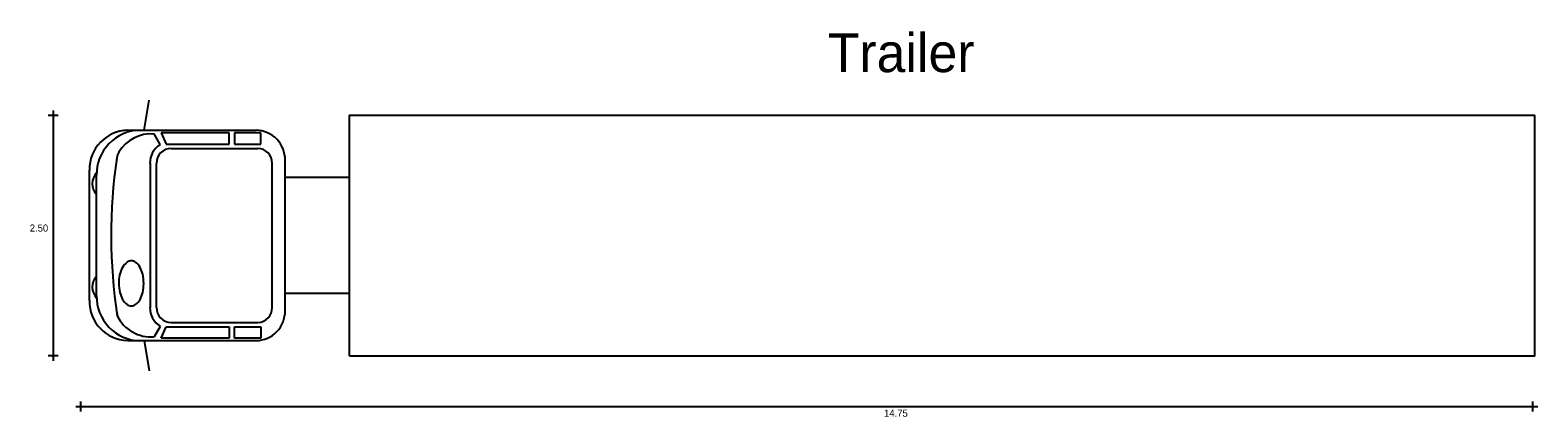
# Model space of a CAD drawing. Extents: x 3.9 to 19.2, y 10 to 13.9.
import ezdxf

# ---------------------------------------------------------------- set-up
doc = ezdxf.new("R2010")
doc.units = 0
doc.header["$MEASUREMENT"] = 0
for name, color, linetype in [('BORDE', 2, 'CONTINUOUS'), ('COTAS', 6, 'CONTINUOUS'), ('DIBUJO', 5, 'CONTINUOUS'), ('TEXTO', 4, 'CONTINUOUS')]:
    doc.layers.add(name, color=color, linetype=linetype)

msp = doc.modelspace()

# ---------------------------------------------------------------- linework, layer by layer
at = {"layer": 'BORDE', "linetype": 'Continuous', "const_width": 0.015}
msp.add_lwpolyline([(19.154, 13.054), (7.132, 13.054), (7.132, 12.422), (6.478, 12.422), (6.478, 12.596, 0.414303), (6.185, 12.901), (4.883, 12.901, 0.413723), (4.493, 12.495), (4.493, 11.172, 0.413723), (4.883, 10.765), (6.185, 10.765, 0.414307), (6.478, 11.07), (6.478, 11.244), (7.132, 11.244), (7.132, 10.612), (19.154, 10.612), (19.154, 13.054), (19.154, 10.612)], format="xyb", dxfattribs=at)
at = {"layer": 'COTAS'}
for p, q in [((4.175, 13.052), (4.075, 13.052)), ((4.125, 13.102), (4.125, 10.561)), ((4.175, 10.611), (4.075, 10.611)), ((4.357, 10.096), (19.183, 10.096)), ((4.407, 10.046), (4.407, 10.146)), ((19.133, 10.046), (19.133, 10.146))]:
    msp.add_line(p, q, dxfattribs=at)
at = {"layer": 'COTAS', "const_width": 0.015}
for points in [[(4.118, 13.052, 1), (4.133, 13.052, 1)], [(4.118, 10.611, 1), (4.133, 10.611, 1)], [(4.4, 10.096, 1), (4.415, 10.096, 1)], [(19.126, 10.096, 1), (19.141, 10.096, 1)]]:
    msp.add_lwpolyline(points, format="xyb", close=True, dxfattribs=at)
at = {"layer": 'DIBUJO', "linetype": 'Continuous'}
for p, q in [((5.048, 12.901), (5.099, 13.208)), ((7.132, 13.054), (19.154, 13.054)), ((7.132, 10.612), (7.132, 13.054)), ((19.154, 10.612), (19.154, 13.054)), ((19.154, 10.612), (19.154, 13.054)), ((4.883, 12.901), (6.185, 12.901)), ((5.211, 12.756), (5.15, 12.863)), ((5.91, 12.876), (5.22, 12.876)), ((5.22, 12.876), (5.273, 12.76)), ((5.91, 12.76), (5.91, 12.876)), ((6.232, 12.876), (5.965, 12.876)), ((5.965, 12.876), (5.965, 12.76)), ((6.232, 12.76), (6.232, 12.876)), ((5.273, 12.76), (5.91, 12.76)), ((5.321, 12.717), (6.201, 12.717)), ((5.965, 12.76), (6.232, 12.76)), ((5.109, 12.568), (5.109, 11.098)), ((5.174, 11.102), (5.174, 12.564)), ((6.347, 11.102), (6.347, 12.564)), ((6.478, 11.07), (6.478, 12.596)), ((4.493, 11.172), (4.493, 12.495)), ((4.566, 11.223), (4.566, 12.444)), ((7.132, 12.422), (6.478, 12.422)), ((7.132, 11.244), (6.478, 11.244)), ((5.211, 10.91), (5.15, 10.803)), ((5.22, 10.79), (5.273, 10.906)), ((5.273, 10.906), (5.91, 10.906)), ((5.321, 10.95), (6.201, 10.95)), ((5.91, 10.906), (5.91, 10.79)), ((5.965, 10.906), (6.232, 10.906)), ((5.965, 10.79), (5.965, 10.906)), ((6.232, 10.906), (6.232, 10.79)), ((4.883, 10.765), (6.185, 10.765)), ((5.048, 10.765), (5.099, 10.458)), ((5.91, 10.79), (5.22, 10.79)), ((6.232, 10.79), (5.965, 10.79)), ((7.132, 10.612), (19.154, 10.612))]:
    msp.add_line(p, q, dxfattribs=at)
for centre, radius, start, end in [((4.892, 12.502), 0.399, 91.1988, 181.1028), ((5.015, 12.453), 0.449, 91.1245, 181.1773), ((5.119, 12.482), 0.382, 85.4302, 148.8562), ((6.179, 12.602), 0.299, 358.8401, 88.8577), ((5.333, 12.565), 0.226, 122.4314, 180.2276), ((5.324, 12.567), 0.15, 91.1895, 181.1115), ((6.197, 12.567), 0.15, 358.8885, 88.8106), ((10.21, 11.833), 5.496, 171.7743, 188.535), ((4.928, 12.597), 0.159, 148.4692, 171.5951), ((4.68, 12.359), 0.158, 136.0415, 223.6451), ((5.099, 11.362), 0.307, 151.5292, 167.1916), ((4.977, 11.427), 0.168, 127.4047, 151.1318), ((4.918, 11.504), 0.0716, 89.8726, 127.4368), ((4.918, 11.503), 0.0725, 52.7922, 90.0166), ((4.862, 11.43), 0.165, 28.5736, 52.7027), ((4.772, 11.38), 0.268, 12.5851, 28.647), ((4.68, 11.307), 0.158, 136.3549, 223.9585), ((5.09, 11.363), 0.298, 167.0087, 183.2487), ((5.203, 11.345), 0.411, 179.8616, 192.8518), ((4.633, 11.347), 0.411, 359.8835, 12.8503), ((4.633, 11.345), 0.411, 347.1482, 0.1384), ((4.892, 11.164), 0.399, 178.8972, 268.8012), ((5.015, 11.213), 0.449, 178.8227, 268.8755), ((5.065, 11.312), 0.268, 192.5807, 208.6481), ((4.977, 11.265), 0.168, 208.8682, 232.5954), ((4.862, 11.263), 0.165, 307.2973, 331.4264), ((4.772, 11.312), 0.268, 331.352, 347.4192), ((4.928, 11.07), 0.159, 188.4049, 211.5308), ((5.12, 11.186), 0.384, 206.0089, 274.4454), ((4.918, 11.188), 0.0716, 232.5555, 270.1499), ((4.918, 11.189), 0.0724, 269.961, 307.2155), ((5.333, 11.101), 0.226, 179.7724, 237.5686), ((5.324, 11.099), 0.15, 178.8885, 268.8105), ((6.179, 11.064), 0.299, 271.1423, 1.1598), ((6.197, 11.099), 0.15, 271.1894, 1.1115)]:
    msp.add_arc(centre, radius, start, end, dxfattribs=at)

# ---------------------------------------------------------------- texts
at = {"layer": 'COTAS'}
for s, p in [('2.50', (3.888, 11.872)), ('14.75', (12.552, 9.992))]:
    msp.add_text(s, height=0.072, dxfattribs=at).set_placement(p)
at = {"layer": 'TEXTO'}
msp.add_text('Trailer', height=0.3932, dxfattribs=at).set_placement((11.981, 13.491))

doc.saveas('drawing.dxf')
